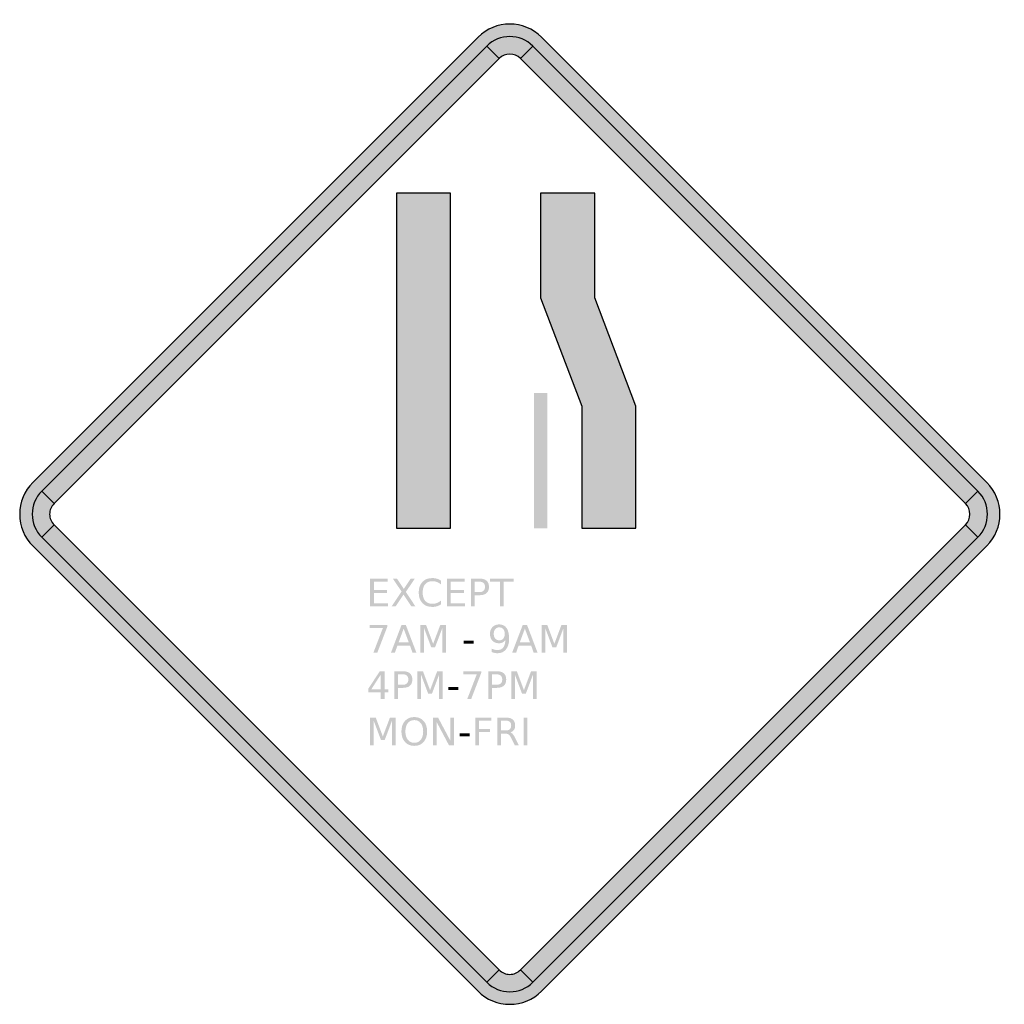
# Model space of a CAD drawing. Header units: inches. Extents: x -25.5 to 25.5, y -25.5 to 25.5.
import ezdxf

# ---------------------------------------------------------------- set-up
doc = ezdxf.new("R2010")
doc.units = ezdxf.units.IN
doc.header["$MEASUREMENT"] = 0

msp = doc.modelspace()

# ---------------------------------------------------------------- hatches: boundary and pattern name
h = msp.add_hatch(color=7)
h.paths.add_polyline_path([(24.548, 1.527), (24.76, 1.29), (24.93, 1.035), (25.057, 0.764), (25.15, 0.475), (25.21, 0.187), (25.227, -0.11), (25.21, -0.407), (25.15, -0.704), (25.057, -0.984), (24.93, -1.264), (24.76, -1.519), (24.548, -1.756), (1.527, -24.777), (1.298, -24.981), (1.044, -25.142), (0.772, -25.278), (0.492, -25.379), (0.195, -25.439), (-0.11, -25.456), (-0.416, -25.439), (-0.713, -25.379), (-1.001, -25.278), (-1.273, -25.142), (-1.527, -24.981), (-1.756, -24.777), (-24.777, -1.756), (-24.981, -1.527), (-25.142, -1.273), (-25.278, -1.001), (-25.379, -0.713), (-25.439, -0.416), (-25.456, -0.11), (-25.439, 0.195), (-25.379, 0.492), (-25.278, 0.772), (-25.142, 1.044), (-24.981, 1.298), (-24.777, 1.527), (-1.756, 24.548), (-1.519, 24.76), (-1.264, 24.93), (-0.984, 25.057), (-0.704, 25.15), (-0.407, 25.21), (-0.11, 25.227), (0.187, 25.21), (0.475, 25.15), (0.764, 25.057), (1.035, 24.93), (1.29, 24.76), (1.527, 24.548), (24.548, 1.527)])
h.paths.add_polyline_path([(23.453, 0.433), (23.581, 0.272), (23.657, 0.085), (23.682, -0.11), (23.657, -0.314), (23.581, -0.492), (23.453, -0.662), (0.433, -23.682), (0.356, -23.742), (0.272, -23.801), (0.187, -23.844), (0.085, -23.878), (-0.008, -23.903), (-0.11, -23.903), (-0.212, -23.903), (-0.314, -23.878), (-0.407, -23.844), (-0.501, -23.801), (-0.585, -23.742), (-0.662, -23.682), (-23.682, -0.662), (-23.742, -0.585), (-23.801, -0.501), (-23.844, -0.407), (-23.878, -0.314), (-23.903, -0.212), (-23.903, -0.11), (-23.903, -0.008), (-23.878, 0.085), (-23.844, 0.187), (-23.801, 0.272), (-23.742, 0.356), (-23.682, 0.433), (-0.662, 23.453), (-0.492, 23.581), (-0.314, 23.657), (-0.11, 23.682), (0.085, 23.657), (0.272, 23.581), (0.433, 23.453), (23.453, 0.433)], flags=0)
h = msp.add_hatch(color=7)
edge = h.paths.add_edge_path()
edge.add_line((0.435, 23.452), (1.074, 24.091))
edge.add_spline(control_points=[(1.074, 24.091), (0.418, 24.747), (-0.645, 24.747), (-1.301, 24.091)], knot_values=[0, 0, 0, 0, 1, 1, 1, 1], degree=3, periodic=0)
edge.add_line((-1.301, 24.091), (-0.662, 23.452))
edge.add_spline(control_points=[(-0.662, 23.452), (-0.359, 23.754), (0.132, 23.754), (0.435, 23.452)], knot_values=[0, 0, 0, 0, 1, 1, 1, 1], degree=3, periodic=0)
for points in [[(-1.301, 24.091), (-24.318, 1.074), (-23.679, 0.435), (-0.662, 23.452), (-1.301, 24.091)], [(24.091, 1.074), (1.074, 24.091), (0.435, 23.452), (23.452, 0.435), (24.091, 1.074)], [(-5.98, -0.836), (-3.179, -0.836), (-3.179, 16.48), (-5.98, 16.48), (-5.98, -0.836)], [(1.48, 16.48), (1.48, 11.066), (3.607, 5.465), (3.607, -0.836), (6.407, -0.836), (6.407, 5.465), (4.281, 11.066), (4.281, 16.48), (1.48, 16.48)], [(1.131, 6.152), (1.131, -0.836), (1.83, -0.836), (1.83, 6.152), (1.131, 6.152)], [(-24.318, -1.301), (-1.301, -24.318), (-0.662, -23.679), (-23.679, -0.662), (-24.318, -1.301)], [(1.074, -24.318), (24.091, -1.301), (23.452, -0.662), (0.435, -23.679), (1.074, -24.318)], [(-7.335, -3.443), (-6.427, -3.443), (-6.427, -3.607), (-7.141, -3.607), (-7.141, -4.032), (-6.457, -4.032), (-6.457, -4.196), (-7.141, -4.196), (-7.141, -4.716), (-6.41, -4.716), (-6.41, -4.88), (-7.335, -4.88), (-7.335, -3.443)], [(-6.159, -3.443), (-5.951, -3.443), (-5.594, -3.977), (-5.235, -3.443), (-5.026, -3.443), (-5.488, -4.133), (-4.995, -4.88), (-5.204, -4.88), (-5.608, -4.269), (-6.015, -4.88), (-6.225, -4.88), (-5.712, -4.113), (-6.159, -3.443)], [(-3.364, -3.443), (-2.456, -3.443), (-2.456, -3.607), (-3.17, -3.607), (-3.17, -4.032), (-2.485, -4.032), (-2.485, -4.196), (-3.17, -4.196), (-3.17, -4.716), (-2.438, -4.716), (-2.438, -4.88), (-3.364, -4.88), (-3.364, -3.443)], [(-1.129, -3.443), (0.086, -3.443), (0.086, -3.607), (-0.424, -3.607), (-0.424, -4.88), (-0.619, -4.88), (-0.619, -3.607), (-1.129, -3.607), (-1.129, -3.443)], [(-7.367, -5.838), (-6.443, -5.838), (-6.443, -5.921), (-6.965, -7.275), (-7.168, -7.275), (-6.677, -6.002), (-7.367, -6.002), (-7.367, -5.838)], [(-4.733, -5.838), (-4.444, -5.838), (-4.077, -6.816), (-3.708, -5.838), (-3.419, -5.838), (-3.419, -7.275), (-3.608, -7.275), (-3.608, -6.013), (-3.979, -6.999), (-4.174, -6.999), (-4.545, -6.013), (-4.545, -7.275), (-4.733, -7.275), (-4.733, -5.838)], [(1.533, -5.838), (1.823, -5.838), (2.189, -6.816), (2.558, -5.838), (2.848, -5.838), (2.848, -7.275), (2.658, -7.275), (2.658, -6.013), (2.288, -6.999), (2.092, -6.999), (1.722, -6.013), (1.722, -7.275), (1.533, -7.275), (1.533, -5.838)], [(-2.504, -6.656), (-1.985, -6.656), (-1.985, -6.814), (-2.504, -6.814), (-2.504, -6.656)], [(-4.893, -8.233), (-4.603, -8.233), (-4.237, -9.211), (-3.868, -8.233), (-3.579, -8.233), (-3.579, -9.67), (-3.768, -9.67), (-3.768, -8.408), (-4.139, -9.394), (-4.334, -9.394), (-4.704, -8.408), (-4.704, -9.67), (-4.893, -9.67), (-4.893, -8.233)], [(-2.513, -8.233), (-1.589, -8.233), (-1.589, -8.316), (-2.111, -9.67), (-2.314, -9.67), (-1.823, -8.397), (-2.513, -8.397), (-2.513, -8.233)], [(-0.039, -8.233), (0.25, -8.233), (0.617, -9.211), (0.986, -8.233), (1.275, -8.233), (1.275, -9.67), (1.086, -9.67), (1.086, -8.408), (0.715, -9.394), (0.52, -9.394), (0.149, -8.408), (0.149, -9.67), (-0.039, -9.67), (-0.039, -8.233)], [(-3.29, -9.051), (-2.771, -9.051), (-2.771, -9.209), (-3.29, -9.209), (-3.29, -9.051)], [(-7.335, -10.628), (-7.046, -10.628), (-6.679, -11.606), (-6.31, -10.628), (-6.021, -10.628), (-6.021, -12.065), (-6.21, -12.065), (-6.21, -10.803), (-6.581, -11.789), (-6.776, -11.789), (-7.147, -10.803), (-7.147, -12.065), (-7.335, -12.065), (-7.335, -10.628)], [(-4.084, -10.628), (-3.822, -10.628), (-3.185, -11.83), (-3.185, -10.628), (-2.996, -10.628), (-2.996, -12.065), (-3.258, -12.065), (-3.895, -10.863), (-3.895, -12.065), (-4.084, -12.065), (-4.084, -10.628)], [(-1.898, -10.628), (-1.073, -10.628), (-1.073, -10.792), (-1.704, -10.792), (-1.704, -11.215), (-1.134, -11.215), (-1.134, -11.379), (-1.704, -11.379), (-1.704, -12.065), (-1.898, -12.065), (-1.898, -10.628)], [(0.605, -10.628), (0.799, -10.628), (0.799, -12.065), (0.605, -12.065), (0.605, -10.628)], [(-2.707, -11.446), (-2.188, -11.446), (-2.188, -11.604), (-2.707, -11.604), (-2.707, -11.446)]]:
    msp.add_hatch(color=7).paths.add_polyline_path(points)
h = msp.add_hatch(color=7)
edge = h.paths.add_edge_path()
edge.add_line((-23.679, 0.435), (-24.318, 1.074))
edge.add_spline(control_points=[(-24.318, 1.074), (-24.633, 0.759), (-24.81, 0.332), (-24.81, -0.113), (-24.81, -0.559), (-24.633, -0.986), (-24.318, -1.301)], knot_values=[0, 0, 0, 0, 1, 1, 1, 2, 2, 2, 2], degree=3, periodic=0)
edge.add_line((-24.318, -1.301), (-23.679, -0.662))
edge.add_spline(control_points=[(-23.679, -0.662), (-23.824, -0.516), (-23.906, -0.319), (-23.906, -0.113), (-23.906, 0.092), (-23.824, 0.289), (-23.679, 0.435)], knot_values=[0, 0, 0, 0, 1, 1, 1, 2, 2, 2, 2], degree=3, periodic=0)
h = msp.add_hatch(color=7)
edge = h.paths.add_edge_path()
edge.add_line((23.452, -0.662), (24.091, -1.301))
edge.add_spline(control_points=[(24.091, -1.301), (24.747, -0.645), (24.747, 0.418), (24.091, 1.074)], knot_values=[0, 0, 0, 0, 1, 1, 1, 1], degree=3, periodic=0)
edge.add_line((24.091, 1.074), (23.452, 0.435))
edge.add_spline(control_points=[(23.452, 0.435), (23.754, 0.132), (23.754, -0.359), (23.452, -0.662)], knot_values=[0, 0, 0, 0, 1, 1, 1, 1], degree=3, periodic=0)
h = msp.add_hatch(color=7)
edge = h.paths.add_edge_path()
edge.add_line((-3.664, -3.554), (-3.664, -3.759))
edge.add_spline(control_points=[(-3.664, -3.759), (-3.73, -3.698), (-3.799, -3.652), (-3.873, -3.622), (-3.948, -3.592), (-4.026, -3.577), (-4.11, -3.577), (-4.274, -3.577), (-4.4, -3.627), (-4.487, -3.728), (-4.574, -3.828), (-4.618, -3.973), (-4.618, -4.163), (-4.618, -4.352), (-4.574, -4.497), (-4.487, -4.598), (-4.4, -4.698), (-4.274, -4.748), (-4.11, -4.748), (-4.026, -4.748), (-3.948, -4.733), (-3.873, -4.703), (-3.799, -4.673), (-3.73, -4.627), (-3.664, -4.566)], knot_values=[0, 0, 0, 0, 1, 1, 1, 2, 2, 2, 3, 3, 3, 4, 4, 4, 5, 5, 5, 6, 6, 6, 7, 7, 7, 8, 8, 8, 8], degree=3, periodic=0)
edge.add_line((-3.664, -4.566), (-3.664, -4.769))
edge.add_spline(control_points=[(-3.664, -4.769), (-3.732, -4.816), (-3.804, -4.85), (-3.88, -4.873), (-3.956, -4.896), (-4.037, -4.908), (-4.121, -4.908), (-4.339, -4.908), (-4.51, -4.841), (-4.635, -4.708), (-4.76, -4.575), (-4.823, -4.393), (-4.823, -4.163), (-4.823, -3.932), (-4.76, -3.75), (-4.635, -3.617), (-4.51, -3.484), (-4.339, -3.417), (-4.121, -3.417), (-4.035, -3.417), (-3.954, -3.429), (-3.878, -3.452), (-3.802, -3.474), (-3.731, -3.508), (-3.664, -3.554)], knot_values=[0, 0, 0, 0, 1, 1, 1, 2, 2, 2, 3, 3, 3, 4, 4, 4, 5, 5, 5, 6, 6, 6, 7, 7, 7, 8, 8, 8, 8], degree=3, periodic=0)
h = msp.add_hatch(color=7)
edge = h.paths.add_edge_path()
edge.add_line((-2.119, -3.443), (-1.68, -3.443))
edge.add_spline(control_points=[(-1.68, -3.443), (-1.519, -3.443), (-1.397, -3.48), (-1.315, -3.553), (-1.232, -3.625), (-1.191, -3.732), (-1.191, -3.873), (-1.191, -4.014), (-1.232, -4.121), (-1.315, -4.194), (-1.397, -4.266), (-1.519, -4.303), (-1.68, -4.303)], knot_values=[0, 0, 0, 0, 1, 1, 1, 2, 2, 2, 3, 3, 3, 4, 4, 4, 4], degree=3, periodic=0)
edge.add_line((-1.68, -4.303), (-1.924, -4.303))
edge.add_line((-1.924, -4.303), (-1.924, -4.88))
edge.add_line((-1.924, -4.88), (-2.119, -4.88))
edge.add_line((-2.119, -4.88), (-2.119, -3.443))
edge = h.paths.add_edge_path(flags=0)
edge.add_line((-1.924, -3.603), (-1.924, -4.143))
edge.add_line((-1.924, -4.143), (-1.68, -4.143))
edge.add_spline(control_points=[(-1.68, -4.143), (-1.589, -4.143), (-1.52, -4.12), (-1.47, -4.073), (-1.421, -4.026), (-1.396, -3.959), (-1.396, -3.873), (-1.396, -3.787), (-1.421, -3.72), (-1.47, -3.673), (-1.52, -3.627), (-1.589, -3.603), (-1.68, -3.603)], knot_values=[0, 0, 0, 0, 1, 1, 1, 2, 2, 2, 3, 3, 3, 4, 4, 4, 4], degree=3, periodic=0)
edge.add_line((-1.68, -3.603), (-1.924, -3.603))
h = msp.add_hatch(color=7)
h.paths.add_polyline_path([(-5.711, -5.838), (-5.491, -5.838), (-4.943, -7.275), (-5.145, -7.275), (-5.276, -6.906), (-5.924, -6.906), (-6.054, -7.275), (-6.259, -7.275), (-5.711, -5.838)])
h.paths.add_polyline_path([(-5.601, -6.03), (-5.865, -6.745), (-5.337, -6.745), (-5.601, -6.03)], flags=0)
h = msp.add_hatch(color=7)
edge = h.paths.add_edge_path()
edge.add_line((-1.046, -7.245), (-1.046, -7.068))
edge.add_spline(control_points=[(-1.046, -7.068), (-0.997, -7.091), (-0.948, -7.109), (-0.898, -7.121), (-0.848, -7.133), (-0.798, -7.139), (-0.75, -7.139), (-0.622, -7.139), (-0.524, -7.096), (-0.456, -7.01), (-0.389, -6.924), (-0.35, -6.793), (-0.34, -6.617)], knot_values=[0, 0, 0, 0, 1, 1, 1, 2, 2, 2, 3, 3, 3, 4, 4, 4, 4], degree=3, periodic=0)
edge.add_spline(control_points=[(-0.34, -6.617), (-0.378, -6.672), (-0.425, -6.714), (-0.482, -6.744), (-0.539, -6.773), (-0.602, -6.788), (-0.671, -6.788), (-0.815, -6.788), (-0.929, -6.745), (-1.013, -6.658), (-1.096, -6.571), (-1.138, -6.452), (-1.138, -6.301), (-1.138, -6.154), (-1.095, -6.035), (-1.007, -5.946), (-0.92, -5.857), (-0.804, -5.812), (-0.659, -5.812), (-0.493, -5.812), (-0.366, -5.876), (-0.278, -6.003), (-0.191, -6.131), (-0.147, -6.316), (-0.147, -6.558), (-0.147, -6.785), (-0.201, -6.965), (-0.308, -7.1), (-0.416, -7.235), (-0.56, -7.303), (-0.742, -7.303), (-0.79, -7.303), (-0.84, -7.298), (-0.89, -7.289), (-0.94, -7.279), (-0.992, -7.264), (-1.046, -7.245)], knot_values=[0, 0, 0, 0, 1, 1, 1, 2, 2, 2, 3, 3, 3, 4, 4, 4, 5, 5, 5, 6, 6, 6, 7, 7, 7, 8, 8, 8, 9, 9, 9, 10, 10, 10, 11, 11, 11, 12, 12, 12, 12], degree=3, periodic=0)
edge = h.paths.add_edge_path(flags=0)
edge.add_spline(control_points=[(-0.659, -6.636), (-0.572, -6.636), (-0.503, -6.606), (-0.452, -6.547), (-0.401, -6.487), (-0.375, -6.405), (-0.375, -6.301), (-0.375, -6.198), (-0.401, -6.116), (-0.452, -6.056), (-0.503, -5.996), (-0.572, -5.966), (-0.659, -5.966), (-0.746, -5.966), (-0.815, -5.996), (-0.866, -6.056), (-0.917, -6.116), (-0.943, -6.198), (-0.943, -6.301), (-0.943, -6.405), (-0.917, -6.487), (-0.866, -6.547), (-0.815, -6.606), (-0.746, -6.636), (-0.659, -6.636)], knot_values=[0, 0, 0, 0, 1, 1, 1, 2, 2, 2, 3, 3, 3, 4, 4, 4, 5, 5, 5, 6, 6, 6, 7, 7, 7, 8, 8, 8, 8], degree=3, periodic=0)
h = msp.add_hatch(color=7)
h.paths.add_polyline_path([(0.556, -5.838), (0.776, -5.838), (1.323, -7.275), (1.121, -7.275), (0.99, -6.906), (0.343, -6.906), (0.212, -7.275), (0.007, -7.275), (0.556, -5.838)])
h.paths.add_polyline_path([(0.665, -6.03), (0.402, -6.745), (0.93, -6.745), (0.665, -6.03)], flags=0)
h = msp.add_hatch(color=7)
h.paths.add_polyline_path([(-6.835, -8.233), (-6.59, -8.233), (-6.59, -9.17), (-6.386, -9.17), (-6.386, -9.331), (-6.59, -9.331), (-6.59, -9.67), (-6.784, -9.67), (-6.784, -9.331), (-7.433, -9.331), (-7.433, -9.144), (-6.835, -8.233)])
h.paths.add_polyline_path([(-6.784, -8.403), (-7.275, -9.17), (-6.784, -9.17), (-6.784, -8.403)], flags=0)
h = msp.add_hatch(color=7)
edge = h.paths.add_edge_path()
edge.add_line((-6.081, -8.233), (-5.643, -8.233))
edge.add_spline(control_points=[(-5.643, -8.233), (-5.482, -8.233), (-5.36, -8.27), (-5.277, -8.343), (-5.195, -8.415), (-5.154, -8.522), (-5.154, -8.663), (-5.154, -8.804), (-5.195, -8.911), (-5.277, -8.984), (-5.36, -9.056), (-5.482, -9.093), (-5.643, -9.093)], knot_values=[0, 0, 0, 0, 1, 1, 1, 2, 2, 2, 3, 3, 3, 4, 4, 4, 4], degree=3, periodic=0)
edge.add_line((-5.643, -9.093), (-5.887, -9.093))
edge.add_line((-5.887, -9.093), (-5.887, -9.67))
edge.add_line((-5.887, -9.67), (-6.081, -9.67))
edge.add_line((-6.081, -9.67), (-6.081, -8.233))
edge = h.paths.add_edge_path(flags=0)
edge.add_line((-5.887, -8.393), (-5.887, -8.933))
edge.add_line((-5.887, -8.933), (-5.643, -8.933))
edge.add_spline(control_points=[(-5.643, -8.933), (-5.552, -8.933), (-5.482, -8.91), (-5.433, -8.863), (-5.383, -8.816), (-5.359, -8.749), (-5.359, -8.663), (-5.359, -8.577), (-5.383, -8.51), (-5.433, -8.463), (-5.482, -8.416), (-5.552, -8.393), (-5.643, -8.393)], knot_values=[0, 0, 0, 0, 1, 1, 1, 2, 2, 2, 3, 3, 3, 4, 4, 4, 4], degree=3, periodic=0)
edge.add_line((-5.643, -8.393), (-5.887, -8.393))
h = msp.add_hatch(color=7)
edge = h.paths.add_edge_path()
edge.add_line((-1.228, -8.233), (-0.789, -8.233))
edge.add_spline(control_points=[(-0.789, -8.233), (-0.628, -8.233), (-0.506, -8.27), (-0.424, -8.343), (-0.341, -8.415), (-0.3, -8.522), (-0.3, -8.663), (-0.3, -8.804), (-0.341, -8.911), (-0.424, -8.984), (-0.506, -9.056), (-0.628, -9.093), (-0.789, -9.093)], knot_values=[0, 0, 0, 0, 1, 1, 1, 2, 2, 2, 3, 3, 3, 4, 4, 4, 4], degree=3, periodic=0)
edge.add_line((-0.789, -9.093), (-1.033, -9.093))
edge.add_line((-1.033, -9.093), (-1.033, -9.67))
edge.add_line((-1.033, -9.67), (-1.228, -9.67))
edge.add_line((-1.228, -9.67), (-1.228, -8.233))
edge = h.paths.add_edge_path(flags=0)
edge.add_line((-1.033, -8.393), (-1.033, -8.933))
edge.add_line((-1.033, -8.933), (-0.789, -8.933))
edge.add_spline(control_points=[(-0.789, -8.933), (-0.698, -8.933), (-0.628, -8.91), (-0.579, -8.863), (-0.53, -8.816), (-0.505, -8.749), (-0.505, -8.663), (-0.505, -8.577), (-0.53, -8.51), (-0.579, -8.463), (-0.628, -8.416), (-0.698, -8.393), (-0.789, -8.393)], knot_values=[0, 0, 0, 0, 1, 1, 1, 2, 2, 2, 3, 3, 3, 4, 4, 4, 4], degree=3, periodic=0)
edge.add_line((-0.789, -8.393), (-1.033, -8.393))
h = msp.add_hatch(color=7)
edge = h.paths.add_edge_path()
edge.add_spline(control_points=[(-5.052, -10.602), (-4.85, -10.602), (-4.689, -10.67), (-4.569, -10.805), (-4.448, -10.94), (-4.388, -11.121), (-4.388, -11.348), (-4.388, -11.575), (-4.448, -11.755), (-4.569, -11.89), (-4.689, -12.025), (-4.85, -12.093), (-5.052, -12.093), (-5.254, -12.093), (-5.415, -12.026), (-5.536, -11.891), (-5.657, -11.756), (-5.718, -11.575), (-5.718, -11.348), (-5.718, -11.121), (-5.657, -10.94), (-5.536, -10.805), (-5.415, -10.67), (-5.254, -10.602), (-5.052, -10.602)], knot_values=[0, 0, 0, 0, 1, 1, 1, 2, 2, 2, 3, 3, 3, 4, 4, 4, 5, 5, 5, 6, 6, 6, 7, 7, 7, 8, 8, 8, 8], degree=3, periodic=0)
edge = h.paths.add_edge_path(flags=0)
edge.add_spline(control_points=[(-5.052, -10.76), (-5.193, -10.76), (-5.305, -10.813), (-5.388, -10.918), (-5.471, -11.023), (-5.513, -11.167), (-5.513, -11.348), (-5.513, -11.529), (-5.471, -11.672), (-5.388, -11.777), (-5.305, -11.883), (-5.193, -11.935), (-5.052, -11.935), (-4.911, -11.935), (-4.799, -11.883), (-4.716, -11.777), (-4.634, -11.672), (-4.593, -11.529), (-4.593, -11.348), (-4.593, -11.167), (-4.634, -11.023), (-4.716, -10.918), (-4.799, -10.813), (-4.911, -10.76), (-5.052, -10.76)], knot_values=[0, 0, 0, 0, 1, 1, 1, 2, 2, 2, 3, 3, 3, 4, 4, 4, 5, 5, 5, 6, 6, 6, 7, 7, 7, 8, 8, 8, 8], degree=3, periodic=0)
h = msp.add_hatch(color=7)
edge = h.paths.add_edge_path()
edge.add_spline(control_points=[(-0.083, -11.391), (-0.042, -11.406), (-0.001, -11.436), (0.038, -11.482), (0.078, -11.528), (0.117, -11.592), (0.157, -11.672)], knot_values=[0, 0, 0, 0, 1, 1, 1, 2, 2, 2, 2], degree=3, periodic=0)
edge.add_line((0.157, -11.672), (0.354, -12.065))
edge.add_line((0.354, -12.065), (0.146, -12.065))
edge.add_line((0.146, -12.065), (-0.038, -11.696))
edge.add_spline(control_points=[(-0.038, -11.696), (-0.086, -11.6), (-0.132, -11.536), (-0.176, -11.505), (-0.221, -11.474), (-0.282, -11.458), (-0.359, -11.458)], knot_values=[0, 0, 0, 0, 1, 1, 1, 2, 2, 2, 2], degree=3, periodic=0)
edge.add_line((-0.359, -11.458), (-0.57, -11.458))
edge.add_line((-0.57, -11.458), (-0.57, -12.065))
edge.add_line((-0.57, -12.065), (-0.765, -12.065))
edge.add_line((-0.765, -12.065), (-0.765, -10.628))
edge.add_line((-0.765, -10.628), (-0.326, -10.628))
edge.add_spline(control_points=[(-0.326, -10.628), (-0.162, -10.628), (-0.039, -10.663), (0.042, -10.731), (0.122, -10.8), (0.163, -10.904), (0.163, -11.042), (0.163, -11.133), (0.142, -11.208), (0.1, -11.267), (0.058, -11.327), (-0.003, -11.368), (-0.083, -11.391)], knot_values=[0, 0, 0, 0, 1, 1, 1, 2, 2, 2, 3, 3, 3, 4, 4, 4, 4], degree=3, periodic=0)
edge = h.paths.add_edge_path(flags=0)
edge.add_line((-0.57, -10.788), (-0.57, -11.298))
edge.add_line((-0.57, -11.298), (-0.326, -11.298))
edge.add_spline(control_points=[(-0.326, -11.298), (-0.232, -11.298), (-0.162, -11.276), (-0.114, -11.233), (-0.066, -11.19), (-0.042, -11.126), (-0.042, -11.042), (-0.042, -10.958), (-0.066, -10.895), (-0.114, -10.852), (-0.162, -10.809), (-0.232, -10.788), (-0.326, -10.788)], knot_values=[0, 0, 0, 0, 1, 1, 1, 2, 2, 2, 3, 3, 3, 4, 4, 4, 4], degree=3, periodic=0)
edge.add_line((-0.326, -10.788), (-0.57, -10.788))
h = msp.add_hatch(color=7)
edge = h.paths.add_edge_path()
edge.add_line((-0.662, -23.679), (-1.301, -24.318))
edge.add_spline(control_points=[(-1.301, -24.318), (-0.986, -24.633), (-0.559, -24.81), (-0.113, -24.81), (0.332, -24.81), (0.759, -24.633), (1.074, -24.318)], knot_values=[0, 0, 0, 0, 1, 1, 1, 2, 2, 2, 2], degree=3, periodic=0)
edge.add_line((1.074, -24.318), (0.435, -23.679))
edge.add_spline(control_points=[(0.435, -23.679), (0.289, -23.824), (0.092, -23.906), (-0.113, -23.906), (-0.319, -23.906), (-0.516, -23.824), (-0.662, -23.679)], knot_values=[0, 0, 0, 0, 1, 1, 1, 2, 2, 2, 2], degree=3, periodic=0)

# ---------------------------------------------------------------- linework, layer by layer
at = {"color": 7}
for p, q in [((-1.758, 24.548), (-24.775, 1.531)), ((24.548, 1.531), (1.531, 24.548)), ((-1.301, 24.091), (-24.318, 1.074)), ((-1.301, 24.091), (-0.662, 23.452)), ((-0.662, 23.452), (-1.301, 24.091)), ((0.435, 23.452), (1.074, 24.091)), ((1.074, 24.091), (0.435, 23.452)), ((24.091, 1.074), (1.074, 24.091)), ((-23.679, 0.435), (-0.662, 23.452)), ((0.435, 23.452), (23.452, 0.435)), ((-23.679, 0.435), (-24.318, 1.074)), ((-24.318, 1.074), (-23.679, 0.435)), ((24.091, 1.074), (23.452, 0.435)), ((23.452, 0.435), (24.091, 1.074)), ((-24.318, -1.301), (-23.679, -0.662)), ((-23.679, -0.662), (-24.318, -1.301)), ((-0.662, -23.679), (-23.679, -0.662)), ((23.452, -0.662), (0.435, -23.679)), ((23.452, -0.662), (24.091, -1.301)), ((24.091, -1.301), (23.452, -0.662)), ((-24.318, -1.301), (-1.301, -24.318)), ((1.074, -24.318), (24.091, -1.301)), ((-24.775, -1.758), (-1.758, -24.775)), ((1.531, -24.775), (24.548, -1.758)), ((-0.662, -23.679), (-1.301, -24.318)), ((-1.301, -24.318), (-0.662, -23.679)), ((1.074, -24.318), (0.435, -23.679)), ((0.435, -23.679), (1.074, -24.318))]:
    msp.add_line(p, q, dxfattribs=at)
for points in [[(-5.98, -0.836), (-3.179, -0.836), (-3.179, 16.48), (-5.98, 16.48), (-5.98, -0.836)], [(4.281, 16.48), (1.48, 16.48), (1.48, 11.066), (3.607, 5.465), (3.607, -0.836), (6.407, -0.836), (6.407, 5.465), (4.281, 11.066), (4.281, 16.48)]]:
    msp.add_lwpolyline(points, close=True, dxfattribs=at)
for points in [[(1.531, 24.548), (0.623, 25.456), (-0.85, 25.456), (-1.758, 24.548)], [(1.074, 24.091), (0.418, 24.747), (-0.645, 24.747), (-1.301, 24.091)], [(0.435, 23.452), (0.132, 23.754), (-0.359, 23.754), (-0.662, 23.452)], [(24.548, -1.758), (25.456, -0.85), (25.456, 0.623), (24.548, 1.531)], [(24.091, -1.301), (24.747, -0.645), (24.747, 0.418), (24.091, 1.074)], [(23.452, -0.662), (23.754, -0.359), (23.754, 0.132), (23.452, 0.435)]]:
    msp.add_open_spline(points, degree=3, dxfattribs=at)
for points in [[(-24.775, 1.531), (-25.211, 1.095), (-25.456, 0.503), (-25.456, -0.113), (-25.456, -0.73), (-25.211, -1.322), (-24.775, -1.758)], [(-24.318, 1.074), (-24.633, 0.759), (-24.81, 0.332), (-24.81, -0.113), (-24.81, -0.559), (-24.633, -0.986), (-24.318, -1.301)], [(-23.679, 0.435), (-23.824, 0.289), (-23.906, 0.092), (-23.906, -0.113), (-23.906, -0.319), (-23.824, -0.516), (-23.679, -0.662)], [(-0.662, -23.679), (-0.516, -23.824), (-0.319, -23.906), (-0.113, -23.906), (0.092, -23.906), (0.289, -23.824), (0.435, -23.679)], [(-1.301, -24.318), (-0.986, -24.633), (-0.559, -24.81), (-0.113, -24.81), (0.332, -24.81), (0.759, -24.633), (1.074, -24.318)], [(-1.758, -24.775), (-1.322, -25.211), (-0.73, -25.456), (-0.113, -25.456), (0.503, -25.456), (1.095, -25.211), (1.531, -24.775)]]:
    msp.add_open_spline(points, degree=3, knots=[0, 0, 0, 0, 1, 1, 1, 2, 2, 2, 2], dxfattribs=at)

doc.saveas('drawing.dxf')
